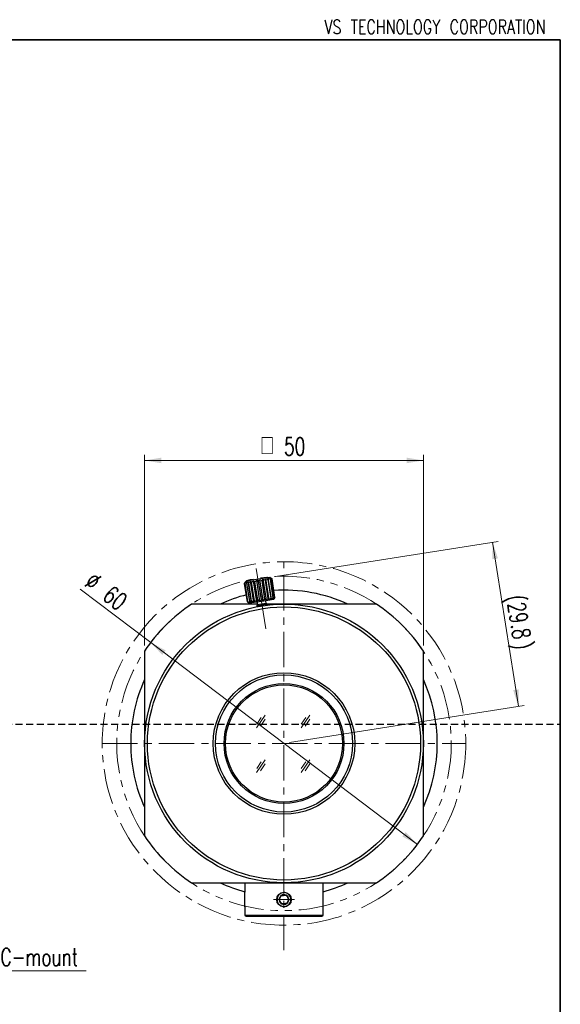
# Model space of a CAD drawing. Header units: millimetres. Extents: x 9 to 409, y 11 to 290.
# Tile 6 of 6: x 312 to 409, y 113 to 290. Entities that reach past the tile are written whole.
import ezdxf

# ---------------------------------------------------------------- set-up
doc = ezdxf.new("R2010")
doc.units = ezdxf.units.MM
for name, pattern in [('CENTER', [10.16, 6.35, -1.27, 1.27, -1.27]), ('CENTERX2', [20.32, 12.7, -2.54, 2.54, -2.54]), ('HIDDEN', [1.905, 1.27, -0.635]), ('PHANTOM', [12.7, 6.35, -1.27, 1.27, -1.27, 1.27, -1.27])]:
    doc.linetypes.add(name, pattern=pattern)
doc.layers.add('図面枠', color=9, linetype='Continuous')
doc.layers.add('補助線', color=252, linetype='Continuous', plot=False)
doc.styles.add('SLDTEXTSTYLE0', font='TXT', dxfattribs={"width": 0.75, "bigfont": 'bigfont'})
doc.styles.add('SLDTEXTSTYLE2', font='TXT', dxfattribs={"width": 0.7, "bigfont": 'bigfont'})
doc.dimstyles.new('SLDDIMSTYLE0', dxfattribs={"dimtxt": 3.638021, "dimasz": 3, "dimexe": 0, "dimexo": 0.0625, "dimgap": 0.909505, "dimtad": 3, "dimrnd": 1e-09, "dimzin": 12, "dimdsep": 46, "dimtxsty": 'SLDTEXTSTYLE2', "dimsah": 1, "dimcen": 0.09, "dimadec": 0, "dimazin": 3, "dimtfac": 1, "dimtdec": 3, "dimtofl": 0, "dimtmove": 0, "dimatfit": 3, "dimfxl": 1, "dimfrac": 2, "dimtolj": 1, "dimtzin": 12, "dimarcsym": 0})
doc.dimstyles.new('SLDDIMSTYLE1', dxfattribs={"dimtxt": 3.638021, "dimasz": 3, "dimexe": 0, "dimexo": 0.0625, "dimgap": 0.909505, "dimtad": 3, "dimrnd": 1e-09, "dimzin": 12, "dimdsep": 46, "dimtxsty": 'SLDTEXTSTYLE2', "dimsah": 1, "dimcen": 0, "dimadec": 0, "dimazin": 3, "dimtfac": 1, "dimtdec": 3, "dimtmove": 0, "dimatfit": 3, "dimfxl": 1, "dimfrac": 2, "dimtolj": 1, "dimtzin": 12, "dimarcsym": 0})

# ---------------------------------------------------------------- blocks, each defined once
blk = doc.blocks.new('Drawing View1')
at = {"color": 7, "linetype": 'Continuous', "lineweight": 25}
for p, q in [((-0.56, 3.33), (-0.34, 3.6)), ((-0.29, 3.71), (-0.53, 3.37)), ((-0.46, 3.35), (-0.18, 3.63)), ((-0.34, 3.6), (-0.46, 3.35)), ((2.71, 4.18), (-0.29, 3.71)), ((-0.21, 3.39), (0.12, 3.67)), ((-0.18, 3.63), (-0.21, 3.39)), ((0.12, 3.67), (0.19, 3.45)), ((0.71, -0.09), (0.12, 3.67)), ((0.19, 3.45), (0.54, 3.74)), ((0.54, 3.74), (0.71, 3.54)), ((1.13, -0.02), (0.54, 3.74)), ((0.71, 3.54), (1.05, 3.82)), ((1.23, 0.23), (0.71, 3.54)), ((1.05, 3.82), (1.31, 3.63)), ((1.64, 0.06), (1.05, 3.82)), ((1.31, 3.63), (1.62, 3.91)), ((1.83, 0.32), (1.31, 3.63)), ((1.62, 3.91), (1.95, 3.73)), ((2.21, 0.15), (1.62, 3.91)), ((1.95, 3.73), (2.2, 4)), ((2.47, 0.42), (1.95, 3.73)), ((2.2, 4), (2.59, 3.83)), ((2.8, 0.24), (2.2, 4)), ((2.59, 3.83), (2.76, 4.09)), ((3.11, 0.52), (2.59, 3.83)), ((4.01, 4.39), (2.71, 4.18)), ((2.76, 4.09), (3.18, 3.93)), ((3.36, 0.33), (2.76, 4.09)), ((3.18, 3.93), (3.27, 4.17)), ((3.7, 0.62), (3.18, 3.93)), ((3.27, 4.17), (3.68, 4.01)), ((3.86, 0.41), (3.27, 4.17)), ((3.67, 4.24), (4.07, 4.07)), ((3.68, 4.01), (3.67, 4.24)), ((4.27, 0.48), (3.67, 4.24)), ((4.21, 0.7), (3.68, 4.01)), ((3.96, 4.28), (4.3, 4.1)), ((4.07, 4.07), (3.96, 4.28)), ((4.34, 4.14), (4.01, 4.39)), ((4.59, 0.76), (4.07, 4.07)), ((4.1, 4.3), (4.38, 4.12)), ((4.3, 4.1), (4.1, 4.3)), ((4.83, 0.8), (4.3, 4.1)), ((4.9, 0.81), (4.38, 4.12)), ((-0.53, 3.37), (-0.56, 3.33)), ((-0.03, 0.03), (-0.56, 3.33)), ((0.06, 0.04), (-0.46, 3.35)), ((-0.21, 3.39), (0.32, 0.08)), ((0.72, 0.14), (0.19, 3.45)), ((-0.03, 0.03), (0, 0)), ((0.25, -0.16), (-0.03, 0.03)), ((0, 0), (0.34, -0.24)), ((0.06, 0.04), (0.25, -0.16)), ((0.41, -0.14), (0.06, 0.04)), ((0.32, 0.08), (0.41, -0.14)), ((0.71, -0.09), (0.32, 0.08)), ((3.34, 0.23), (0.34, -0.24)), ((0.72, 0.14), (0.71, -0.09)), ((1.13, -0.02), (0.72, 0.14)), ((1.23, 0.23), (1.13, -0.02)), ((1.64, 0.06), (1.23, 0.23)), ((1.83, 0.32), (1.64, 0.06)), ((2.21, 0.15), (1.83, 0.32)), ((2.47, 0.42), (2.21, 0.15)), ((2.8, 0.24), (2.47, 0.42)), ((3.11, 0.52), (2.8, 0.24)), ((3.36, 0.33), (3.11, 0.52)), ((3.35, -0.27), (3.28, 0.22)), ((4.63, 0.44), (3.34, 0.23)), ((3.7, 0.62), (3.36, 0.33)), ((3.86, 0.41), (3.7, 0.62)), ((4.21, 0.7), (3.86, 0.41)), ((4.27, 0.48), (4.21, 0.7)), ((4.59, 0.76), (4.27, 0.48)), ((4.83, 0.8), (4.56, 0.52)), ((4.56, 0.52), (4.59, 0.76)), ((4.63, 0.44), (4.88, 0.77)), ((4.9, 0.81), (4.7, 0.54)), ((4.7, 0.54), (4.83, 0.8)), ((1.75, -0.39), (-10.06, -0.39)), ((1.77, -0.52), (1.61, -0.75)), ((2.99, -0.53), (1.61, -0.75)), ((1.61, -0.75), (1.63, -0.87)), ((1.69, -0.03), (1.77, -0.52)), ((2.88, -0.35), (1.77, -0.52)), ((3.35, -0.27), (2.88, -0.35)), ((3.58, -0.44), (2.99, -0.53)), ((3.58, -0.44), (3.35, -0.27)), ((23.1, -0.39), (3.51, -0.39)), ((3.6, -0.56), (3.58, -0.44)), ((-18.48, -8.8), (-18.48, -25.38)), ((31.52, -41.97), (31.52, -8.8)), ((-18.48, -25.39), (-18.48, -41.97)), ((30.14, -33.59), (30.14, -33.59)), ((-15.73, -36.79), (-15.73, -36.79)), ((27.52, -38.95), (27.52, -38.95)), ((-12.39, -41.73), (-12.39, -41.73)), ((-10.06, -50.39), (23.1, -50.39)), ((-0.48, -50.39), (-0.48, -52.09)), ((13.52, -56.19), (13.52, -50.39)), ((-0.48, -52.85), (-0.48, -52.09)), ((-0.48, -54.69), (-0.48, -52.85)), ((-0.48, -54.69), (-0.48, -56.19)), ((-0.48, -56.19), (-0.28, -56.39)), ((-0.48, -56.19), (13.52, -56.19)), ((-0.28, -56.39), (13.32, -56.39)), ((13.32, -56.39), (13.52, -56.19))]:
    blk.add_line(p, q, dxfattribs=at)
for centre, radius in [((6.52, -25.39), 25), ((6.52, -25.39), 24.5), ((6.52, -25.39), 12.7), ((6.52, -25.39), 12.3), ((6.52, -25.39), 10.75), ((6.52, -25.39), 10.5), ((6.52, -53.39), 1.3)]:
    blk.add_circle(centre, radius, dxfattribs=at)
for centre, radius, start, end in [((6.52, -25.39), 27.5, 65.38, 93.7847), ((6.52, -25.39), 27.5, 104.0582, 114.62), ((6.52, -25.39), 30, 123.5573, 146.4427), ((6.52, -25.39), 30, 33.5573, 56.4427), ((6.52, -25.39), 27.5, 155.38, 180), ((6.52, -25.39), 27.5, 335.38, 24.62), ((6.52, -25.39), 27.5, 180, 204.62), ((6.52, -25.39), 30, 213.5573, 236.4427), ((6.52, -25.39), 30, 303.5573, 326.4427), ((6.52, -25.39), 27.5, 245.38, 255.2533), ((6.52, -25.39), 27.5, 284.7467, 294.62), ((6.52, -53.39), 0.866, 122.8236, 182.8236), ((6.52, -53.39), 0.866, 62.8236, 122.8236), ((6.52, -53.39), 0.866, 2.8236, 62.8236), ((6.52, -53.39), 0.866, 182.8236, 242.8236), ((6.52, -53.39), 0.866, 242.8236, 302.8236), ((6.52, -53.39), 0.866, 302.8236, 2.8236)]:
    blk.add_arc(centre, radius, start, end, dxfattribs=at)
for points, knots in [([(-18.48, -24.99), (-18.48, -24.96), (-18.47, -24.89), (-18.47, -24.81), (-18.47, -24.8), (-18.47, -24.8)], [0, 0, 0, 0, 0.249846, 0.50001, 1, 1, 1, 1]), ([(-18.48, -25.39), (-18.48, -25.35), (-18.48, -25.28), (-18.48, -25.13), (-18.48, -25.05), (-18.48, -24.99)], [0, 0, 0, 0, 0.250423, 0.500851, 1, 1, 1, 1]), ([(-18.48, -25.78), (-18.48, -25.72), (-18.48, -25.64), (-18.48, -25.5), (-18.48, -25.42), (-18.48, -25.39)], [0, 0, 0, 0, 0.499149, 0.749577, 1, 1, 1, 1]), ([(5.27, -53.39), (5.28, -53.25), (5.31, -52.97), (5.52, -52.6), (5.84, -52.31), (6.23, -52.15), (6.66, -52.12), (7.06, -52.24), (7.41, -52.48), (7.66, -52.82), (7.79, -53.23), (7.77, -53.66), (7.61, -54.05), (7.33, -54.37), (6.96, -54.58), (6.54, -54.66), (6.12, -54.6), (5.75, -54.4), (5.46, -54.09), (5.3, -53.73), (5.28, -53.49), (5.27, -53.39)], [0, 0, 0, 0, 0.053103, 0.106186, 0.159804, 0.213784, 0.267189, 0.319992, 0.373076, 0.426896, 0.480785, 0.533934, 0.586699, 0.640023, 0.693983, 0.747673, 0.800619, 0.853494, 0.907066, 0.961054, 1, 1, 1, 1]), ([(5.66, -53.43), (5.71, -53.32), (5.81, -53.13), (5.95, -52.86), (6.02, -52.72), (6.05, -52.66)], [0, 0, 0, 0, 0.439094, 0.751349, 1, 1, 1, 1]), ([(6.05, -52.66), (6.18, -52.65), (6.39, -52.64), (6.7, -52.63), (6.85, -52.62), (6.92, -52.62)], [0, 0, 0, 0, 0.439094, 0.751349, 1, 1, 1, 1]), ([(6.92, -52.62), (6.94, -52.66), (7.02, -52.77), (7.16, -52.99), (7.29, -53.2), (7.36, -53.31), (7.39, -53.34)], [0, 0, 0, 0, 0.181558, 0.508046, 0.847346, 1, 1, 1, 1]), ([(6.13, -54.16), (6.1, -54.12), (6.03, -54.01), (5.9, -53.8), (5.76, -53.59), (5.68, -53.47), (5.66, -53.43)], [0, 0, 0, 0, 0.152654, 0.491954, 0.818442, 1, 1, 1, 1]), ([(6.99, -54.11), (6.87, -54.12), (6.65, -54.13), (6.35, -54.15), (6.19, -54.15), (6.13, -54.16)], [0, 0, 0, 0, 0.439094, 0.751349, 1, 1, 1, 1]), ([(7.39, -53.34), (7.33, -53.45), (7.23, -53.64), (7.09, -53.92), (7.02, -54.05), (6.99, -54.11)], [0, 0, 0, 0, 0.439094, 0.751349, 1, 1, 1, 1])]:
    blk.add_open_spline(points, degree=3, knots=knots, dxfattribs=at)
blk = doc.blocks.new('Block11')
at = {"color": 7, "linetype": 'Continuous', "lineweight": 18}
for p, q in [((1.57, 10.27), (0, 8)), ((0.85, 9.88), (0.03, 8.69)), ((1.57, 9.56), (0.7, 8.3)), ((9.57, 10.27), (8, 8)), ((8.85, 9.88), (8.03, 8.69)), ((9.57, 9.56), (8.7, 8.3)), ((1.57, 2.27), (0, 0)), ((0.85, 1.88), (0.03, 0.69)), ((9.57, 2.27), (8, 0)), ((8.85, 1.88), (8.03, 0.69)), ((1.57, 1.56), (0.7, 0.3)), ((9.57, 1.56), (8.7, 0.3))]:
    blk.add_line(p, q, dxfattribs=at)
blk = doc.blocks.new('_D')
at = {"color": 7, "linetype": 'Continuous', "lineweight": 0, "transparency": 16777216}
for p, q in [((357.88, 189.68), (397.81, 196)), ((401.48, 166.41), (396.82, 195.84)), ((360.39, 159.9), (402.47, 166.57))]:
    blk.add_line(p, q, dxfattribs=at)
at = {"color": 7, "linetype": 'Continuous', "lineweight": 18, "transparency": 16777216}
for points in [[(396.82, 195.84), (396.8, 192.8), (397.79, 192.96)], [(401.48, 166.41), (401.51, 169.45), (400.52, 169.3)]]:
    blk.add_solid(points, dxfattribs=at)
at = {"color": 7, "linetype": 'Continuous', "lineweight": 18, "transparency": 16777216, "attachment_point": 1, "rotation": 279, "style": 'SLDTEXTSTYLE2'}
for s, insert, char_height in [('(', (402.43, 186.6), 3.17), ('29.8', (402.63, 185.33), 3.175), (')', (403.76, 178.21), 3.17)]:
    blk.add_mtext(s, dxfattribs=dict(at, insert=insert, char_height=char_height))
blk = doc.blocks.new('_D_1')
at = {"color": 7, "linetype": 'Continuous', "lineweight": 0, "transparency": 16777216}
for q in [(322.87, 187.4), (383.33, 141.64)]:
    blk.add_line((335.49, 177.85), q, dxfattribs=at)
at = {"color": 7, "linetype": 'Continuous', "lineweight": 18, "transparency": 16777216}
for points in [[(335.49, 177.85), (337.58, 175.64), (338.18, 176.44)], [(383.33, 141.64), (381.24, 143.85), (380.63, 143.05)]]:
    blk.add_solid(points, dxfattribs=at)
at = {"color": 7, "linetype": 'Continuous', "lineweight": 18, "transparency": 16777216, "char_height": 3.175, "attachment_point": 1, "rotation": 322.8766, "style": 'SLDTEXTSTYLE2'}
for s, insert in [('%%c', (325.33, 190.67)), ('60', (328.54, 188.24))]:
    blk.add_mtext(s, dxfattribs=dict(at, insert=insert))
blk = doc.blocks.new('_D_2')
at = {"color": 7, "linetype": 'Continuous', "lineweight": 0, "transparency": 16777216}
for p, q in [((334.41, 177.33), (334.41, 211.52)), ((334.41, 210.52), (384.41, 210.52)), ((384.41, 177.33), (384.41, 211.52))]:
    blk.add_line(p, q, dxfattribs=at)
at = {"color": 7, "linetype": 'Continuous', "lineweight": 18, "transparency": 16777216}
for points in [[(334.41, 210.52), (337.41, 210.02), (337.41, 211.02)], [(384.41, 210.52), (381.41, 211.02), (381.41, 210.02)]]:
    blk.add_solid(points, dxfattribs=at)
at = {"color": 7, "linetype": 'Continuous', "lineweight": 18, "transparency": 16777216, "attachment_point": 1, "style": 'SLDTEXTSTYLE2'}
for s, insert, char_height in [('□', (355.17, 214.61), 3.17), ('50', (359.41, 214.61), 3.175)]:
    blk.add_mtext(s, dxfattribs=dict(at, insert=insert, char_height=char_height))
blk = doc.blocks.new('SW_NOTE_0_2')
at = {"color": 0, "linetype": 'Continuous', "lineweight": 0}
blk.add_line((15.79, 0), (0, 0), dxfattribs=at)
at = {"color": 0, "linetype": 'Continuous', "lineweight": 0, "insert": (0.4, 4.09), "char_height": 3.175, "attachment_point": 1, "style": 'SLDTEXTSTYLE2'}
blk.add_mtext('C-mount', dxfattribs=at)

msp = doc.modelspace()

# ---------------------------------------------------------------- linework, layer by layer
at = {"color": 7, "linetype": 'CENTERX2', "lineweight": 18}
msp.add_line((356.1516, 180.29), (354.4308, 191.1546), dxfattribs=at)
at = {"color": 7, "linetype": 'CENTER', "lineweight": 18}
for p, q in [((359.4054, 122.6304), (359.4054, 192.3489)), ((326.8026, 159.7461), (392.0083, 159.7461)), ((357.5326, 131.7461), (361.2783, 131.7461))]:
    msp.add_line(p, q, dxfattribs=at)
at = {"color": 7, "linetype": 'PHANTOM', "lineweight": 18}
msp.add_circle((359.4054, 159.7461), 30, dxfattribs=at)
at = {"color": 7, "linetype": 'CENTERX2', "lineweight": 18}
msp.add_arc((359.4054, 159.7461), 30, 213.55731, 236.44269, dxfattribs=at)
at = {"layer": '図面枠', "color": 7}
for p, q in [((408.9733, 285.963), (15.9733, 285.963)), ((15.9733, 285.963), (408.9733, 285.963)), ((408.9733, 40.463), (408.9733, 285.963)), ((408.9733, 285.963), (408.9733, 10.963))]:
    msp.add_line(p, q, dxfattribs=at)
at = {"layer": '補助線', "color": 7, "linetype": 'HIDDEN'}
msp.add_line((15.9733, 163.213), (408.9733, 163.213), dxfattribs=at)
at = {"layer": '補助線', "color": 7, "linetype": 'CENTER', "lineweight": 18}
msp.add_circle((359.4054, 159.7461), 32.6029, dxfattribs=at)

# ---------------------------------------------------------------- block references
at = {"color": 7, "linetype": 'Continuous', "lineweight": 25}
msp.add_blockref('Drawing View1', (352.8846, 185.1328), dxfattribs=at)
at = {"color": 7, "linetype": 'Continuous'}
msp.add_blockref('Block11', (354.4829, 154.5409), dxfattribs=at)
at = {"color": 7, "linetype": 'Continuous', "lineweight": 0}
msp.add_blockref('SW_NOTE_0_2', (308.155, 118.9298), dxfattribs=at)

# ---------------------------------------------------------------- texts
at = {"layer": '図面枠', "color": 7, "insert": (406.3153, 289.5559), "char_height": 2.5, "attachment_point": 3, "style": 'SLDTEXTSTYLE0'}
msp.add_mtext('VS TECHNOLOGY CORPORATION', dxfattribs=at)

# ---------------------------------------------------------------- dimensions: what is measured, and where the dimension line sits
at = {"color": 7, "linetype": 'Continuous', "lineweight": 18}
dim = msp.add_linear_dim(base=(384.4054, 210.5158), p1=(334.4054, 176.3292), p2=(384.4054, 176.3292), text='□<>', dimstyle='SLDDIMSTYLE0', dxfattribs=at)
dim.commit()
dim.dimension.update_dxf_attribs({"geometry": '_D_2', "text_midpoint": (359.4054, 210.5158), "dimtype": 160})
dim = msp.add_linear_dim(base=(396.8225, 195.8438), p1=(359.4054, 159.7461), p2=(356.8919, 189.5194), angle=279, text='(<>)', dimstyle='SLDDIMSTYLE0', dxfattribs=at)
dim.commit()
dim.dimension.update_dxf_attribs({"geometry": '_D', "text_midpoint": (399.1534, 181.1273), "dimtype": 160})
dim = msp.add_diameter_dim_2p(p1=(335.4853, 177.8521), p2=(383.3256, 141.6401), dimstyle='SLDDIMSTYLE1', dxfattribs=at)
dim.commit()
dim.dimension.update_dxf_attribs({"geometry": '_D_1', "text_midpoint": (326.1135, 184.9459), "dimtype": 163})

doc.saveas('drawing.dxf')
